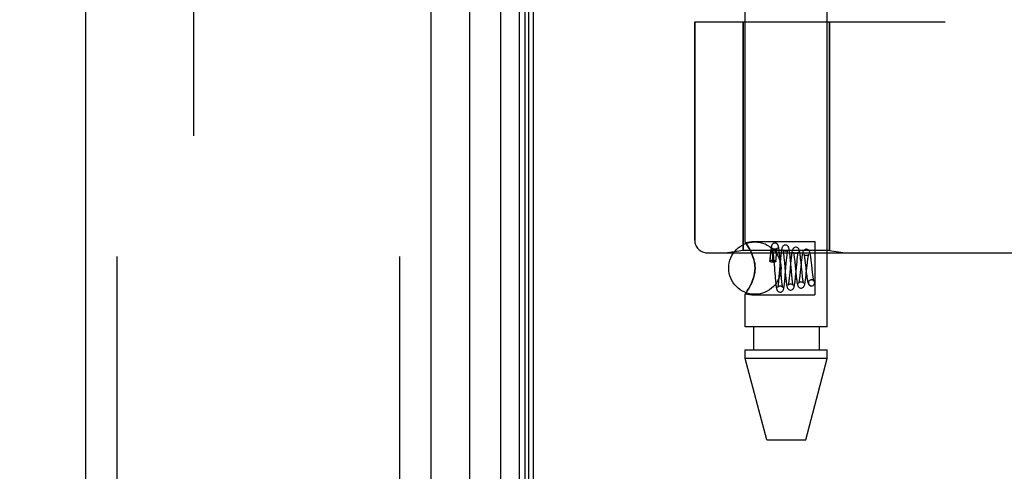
# Model space of a CAD drawing. Header units: inches. Extents: x 0 to 212, y 0 to 138.
# Tile 231 of 256: x 108.55 to 110.9, y 40.54 to 41.62. Entities that reach past the tile are written whole.
import ezdxf

# ---------------------------------------------------------------- set-up
doc = ezdxf.new("R2010")
doc.units = ezdxf.units.IN
doc.header["$LTSCALE"] = 11.6875
doc.header["$MEASUREMENT"] = 0
doc.linetypes.add('HIDDEN', pattern=[0.2, 0.1, -0.1])
doc.layers.get('0').update_dxf_attribs({"linetype": 'CONTINUOUS'})
for name, color, linetype in [('DEFAULT_2', 8, 'HIDDEN'), ('DIMENSIONS', 7, 'CONTINUOUS'), ('LEFTHAND_DOOR_ASSEMBLY', 7, 'CONTINUOUS'), ('RIGHTHAND_DOOR_ASSEMBLY', 7, 'CONTINUOUS')]:
    doc.layers.add(name, color=color, linetype=linetype)
doc.styles.get("Standard").update_dxf_attribs({"font": 'arial.ttf'})
doc.dimstyles.new('DIMSTYLE_1', dxfattribs={"dimtxt": 0.9375, "dimasz": 1.25, "dimexe": 0.09, "dimexo": 0.07, "dimgap": 0.0375, "dimtad": 0, "dimtih": 1, "dimtoh": 1, "dimzin": 4, "dimdsep": 46, "dimtxsty": 'Standard', "dimblk": '_FILLED', "dimblk1": '_FILLED', "dimblk2": '_FILLED', "dimcen": 0.09, "dimadec": 3, "dimazin": 1, "dimtfac": 1, "dimtdec": 3, "dimtofl": 0, "dimtmove": 0, "dimatfit": 3, "dimldrblk": '_FILLED', "dimfxl": 0, "dimtolj": 1, "dimtzin": 4, "dimarcsym": 0})

# ---------------------------------------------------------------- blocks, each defined once
blk = doc.blocks.new('_FILLED')
at = {"color": 0, "linetype": 'ByBlock'}
blk.add_solid([(0, 0), (-1, 0.2), (-1, -0.2)], dxfattribs=at)
blk = doc.blocks.new('*D12')
at = {"layer": 'DIMENSIONS', "color": 2, "linetype": 'Continuous'}
for p, q in [((109.0088, 97.5397), (104.7621, 97.5397)), ((105.8871, 97.5397), (105.8871, 68.4772)), ((105.8871, 37.5397), (105.8871, 66.6022)), ((109.0198, 37.5397), (104.7621, 37.5397))]:
    blk.add_line(p, q, dxfattribs=at)
at = {"layer": 'DIMENSIONS', "color": 2, "linetype": 'Continuous', "xscale": 1.25, "yscale": 1.25, "zscale": 1.25}
for p, rotation in [((105.8871, 97.5397), 90), ((105.8871, 37.5397), 270)]:
    blk.add_blockref('_FILLED', p, dxfattribs=dict(at, rotation=rotation))
at = {"layer": 'DIMENSIONS', "color": 2, "linetype": 'Continuous', "insert": (105.8871, 68.0084), "char_height": 0.9375, "width": 3.276022, "attachment_point": 2, "line_spacing_factor": 0.9}
blk.add_mtext('60.00', dxfattribs=at)

msp = doc.modelspace()

# ---------------------------------------------------------------- linework, layer by layer
at = {"color": 3, "linetype": 'Continuous'}
msp.add_line((109.7798, 37.6437), (109.7798, 97.4357), dxfattribs=at)
at = {"layer": 'DEFAULT_2', "color": 8, "linetype": 'HIDDEN'}
msp.add_line((108.9673, 96.2741), (108.9673, 38.8052), dxfattribs=at)
at = {"layer": 'LEFTHAND_DOOR_ASSEMBLY', "color": 8, "linetype": 'HIDDEN'}
for p, q in [((108.7848, 97.1547), (108.7848, 37.9247)), ((109.4598, 97.1547), (109.4598, 37.9247)), ((110.7338, 43.2147), (110.7338, 41.6147)), ((110.1651, 41.6147), (110.7638, 41.6147)), ((110.1651, 41.6147), (110.1651, 41.0934)), ((110.2808, 41.6147), (110.2808, 41.0687)), ((110.4868, 41.6147), (110.4868, 41.0687)), ((110.1951, 41.0634), (112.2588, 41.0634)), ((110.2808, 41.0687), (110.2433, 41.0634)), ((110.4868, 41.0687), (110.2808, 41.0687)), ((110.4868, 41.0687), (110.5243, 41.0634))]:
    msp.add_line(p, q, dxfattribs=at)
for centre, radius, start, end in [((110.2588, 39.1396), 2.7751, 43.8884, 90), ((110.1951, 41.0934), 0.03, 180, 270)]:
    msp.add_arc(centre, radius, start, end, dxfattribs=at)
at = {"layer": 'RIGHTHAND_DOOR_ASSEMBLY', "color": 7, "linetype": 'Continuous'}
for p, q in [((109.7021, 37.8743), (109.7021, 97.205)), ((109.7455, 97.1961), (109.7455, 37.8832)), ((109.7592, 97.1893), (109.7592, 37.89)), ((109.7679, 97.187), (109.7679, 37.8924)), ((109.6269, 97.1767), (109.6269, 37.9027))]:
    msp.add_line(p, q, dxfattribs=at)
at = {"layer": 'RIGHTHAND_DOOR_ASSEMBLY', "color": 3, "linetype": 'Continuous'}
for p, q in [((108.7098, 97.1547), (108.7098, 37.9247)), ((109.5348, 97.1547), (109.5348, 37.9247))]:
    msp.add_line(p, q, dxfattribs=at)
at = {"layer": 'RIGHTHAND_DOOR_ASSEMBLY', "color": 8, "linetype": 'HIDDEN'}
for p, q in [((108.7848, 97.1547), (108.7848, 37.9247)), ((109.4598, 97.1547), (109.4598, 37.9247)), ((110.2858, 41.0881), (110.2858, 43.7347)), ((110.4818, 40.8867), (110.4818, 43.7347)), ((110.7338, 43.2147), (110.7338, 41.6147)), ((110.1651, 41.6147), (110.7638, 41.6147)), ((110.1651, 41.0934), (110.1651, 41.6147)), ((110.2808, 41.0687), (110.2808, 41.6147)), ((110.4868, 41.0687), (110.4868, 41.6147)), ((110.2858, 41.0881), (110.3018, 41.0902)), ((110.2858, 41.0881), (110.2861, 41.0877)), ((110.3018, 41.0902), (110.4518, 41.0902)), ((110.4518, 41.0902), (110.4518, 40.9632)), ((110.1951, 41.0634), (112.2588, 41.0634)), ((110.2808, 41.0687), (110.2433, 41.0634)), ((110.4868, 41.0687), (110.2808, 41.0687)), ((110.2989, 41.0669), (110.3018, 41.0606)), ((110.345, 41.0514), (110.3443, 41.0433)), ((110.3454, 41.0565), (110.345, 41.0514)), ((110.3455, 41.0498), (110.3457, 41.0517)), ((110.3457, 41.0517), (110.3459, 41.0535)), ((110.3459, 41.0535), (110.3461, 41.055)), ((110.3508, 41.0615), (110.3508, 41.061)), ((110.3508, 41.061), (110.3509, 41.0604)), ((110.3509, 41.0604), (110.3509, 41.0598)), ((110.3509, 41.0598), (110.3509, 41.0591)), ((110.3509, 41.0591), (110.351, 41.0582)), ((110.351, 41.0582), (110.351, 41.0573)), ((110.351, 41.0573), (110.351, 41.0562)), ((110.3511, 41.0544), (110.3511, 41.053)), ((110.3511, 41.053), (110.3511, 41.0515)), ((110.3511, 41.0515), (110.3511, 41.0488)), ((110.3528, 41.0595), (110.3532, 41.0554)), ((110.3532, 41.0554), (110.3536, 41.0509)), ((110.3536, 41.0509), (110.3543, 41.0435)), ((110.3597, 41.0486), (110.3601, 41.0529)), ((110.3601, 41.0529), (110.3604, 41.057)), ((110.3682, 41.0554), (110.3677, 41.0606)), ((110.3687, 41.0499), (110.3682, 41.0554)), ((110.3784, 41.0509), (110.3788, 41.0464)), ((110.3933, 41.0515), (110.3928, 41.0567)), ((110.3938, 41.0461), (110.3933, 41.0515)), ((110.4868, 41.0687), (110.5243, 41.0634)), ((110.3447, 41.0425), (110.345, 41.0452)), ((110.345, 41.0452), (110.3452, 41.0476)), ((110.3452, 41.0476), (110.3455, 41.0498)), ((110.3511, 41.0488), (110.3511, 41.0458)), ((110.3518, 41.0409), (110.3511, 41.0409)), ((110.3593, 41.0431), (110.3597, 41.0486)), ((110.3693, 41.0412), (110.3671, 41.0148)), ((110.3694, 41.0412), (110.3687, 41.0499)), ((110.3698, 41.0469), (110.3693, 41.0412)), ((110.3788, 41.0464), (110.3795, 41.0391)), ((110.3816, 41.0099), (110.384, 41.0381)), ((110.384, 41.0381), (110.3846, 41.0456)), ((110.3846, 41.0456), (110.3851, 41.0502)), ((110.3942, 41.0383), (110.392, 41.0146)), ((110.3948, 41.0348), (110.3938, 41.0461)), ((110.3948, 41.0444), (110.3942, 41.0383)), ((110.4043, 41.04), (110.4065, 41.0172)), ((110.4067, 41.0125), (110.4088, 41.035)), ((110.4088, 41.035), (110.4095, 41.0426)), ((110.4191, 41.0366), (110.417, 41.0162)), ((110.4286, 41.0444), (110.4291, 41.04)), ((110.4317, 41.0135), (110.4338, 41.0337)), ((110.4338, 41.0337), (110.4343, 41.0389)), ((110.4441, 41.0397), (110.4434, 41.0452)), ((110.4447, 41.0339), (110.4441, 41.0397)), ((110.4457, 41.0249), (110.4447, 41.0339)), ((110.3561, 41.0204), (110.357, 41.0083)), ((110.357, 41.0083), (110.3575, 41.0025)), ((110.3664, 41.0068), (110.366, 41.002)), ((110.3671, 41.0148), (110.3664, 41.0068)), ((110.3723, 41.0052), (110.3716, 41.0126)), ((110.3727, 41.0007), (110.3723, 41.0052)), ((110.3811, 41.0042), (110.3816, 41.0099)), ((110.3814, 41.0168), (110.3822, 41.0083)), ((110.3822, 41.0083), (110.3827, 41.0029)), ((110.3915, 41.0094), (110.391, 41.0045)), ((110.392, 41.0146), (110.3915, 41.0094)), ((110.3969, 41.0108), (110.3963, 41.0183)), ((110.3974, 41.0063), (110.3969, 41.0108)), ((110.4062, 41.0069), (110.4067, 41.0125)), ((110.417, 41.0162), (110.4164, 41.011)), ((110.4227, 41.0053), (110.4223, 41.0094)), ((110.4317, 41.017), (110.4323, 41.0117)), ((110.4467, 41.0165), (110.4457, 41.0249)), ((110.4473, 41.0115), (110.4467, 41.0165)), ((110.3018, 40.9927), (110.2989, 40.9864)), ((110.3575, 41.0025), (110.3581, 40.997)), ((110.3731, 40.9966), (110.3727, 41.0007)), ((110.4443, 40.9992), (110.4429, 40.999)), ((110.4429, 40.999), (110.4442, 40.9992)), ((110.4442, 40.9842), (110.4457, 40.9843)), ((110.4443, 40.9842), (110.4457, 40.9843)), ((110.2858, 40.9652), (110.3018, 40.9632)), ((110.2858, 40.8867), (110.2858, 40.9652)), ((110.3018, 40.9632), (110.4518, 40.9632)), ((110.4818, 40.8867), (110.2858, 40.8867)), ((110.3053, 40.8867), (110.3053, 40.8317)), ((110.4623, 40.8867), (110.4623, 40.8317)), ((110.2858, 40.8317), (110.4818, 40.8317)), ((110.2858, 40.8107), (110.2858, 40.8317)), ((110.4818, 40.8107), (110.4818, 40.8317)), ((110.4818, 40.8107), (110.2858, 40.8107)), ((110.3373, 40.6167), (110.2858, 40.8107)), ((110.4303, 40.6167), (110.4818, 40.8107)), ((110.3373, 40.6167), (110.4303, 40.6167))]:
    msp.add_line(p, q, dxfattribs=at)
for points in [[(110.3018, 41.0606), (110.2989, 41.0669), (110.296, 41.0725), (110.2932, 41.0772), (110.2907, 41.0812), (110.2886, 41.0842), (110.2871, 41.0864), (110.2861, 41.0877)], [(110.2871, 41.0864), (110.2886, 41.0842), (110.2907, 41.0812), (110.2932, 41.0772), (110.296, 41.0725)], [(110.3568, 41.0867), (110.3559, 41.0866), (110.3541, 41.0862), (110.3524, 41.0853), (110.3511, 41.0842), (110.3502, 41.0831), (110.3495, 41.0821), (110.3491, 41.0811), (110.3488, 41.0802), (110.3485, 41.0793), (110.3483, 41.0784), (110.348, 41.0774), (110.3478, 41.0763), (110.3476, 41.0751), (110.3474, 41.0738), (110.3472, 41.0723), (110.347, 41.0708), (110.3467, 41.0691), (110.3465, 41.0673), (110.3463, 41.0654), (110.3461, 41.0633), (110.3459, 41.0612), (110.3454, 41.0565)], [(110.3567, 41.0717), (110.3556, 41.0718), (110.3541, 41.0722), (110.3528, 41.0729), (110.3518, 41.0737), (110.3512, 41.0744), (110.3508, 41.075), (110.3506, 41.0753), (110.3506, 41.0754)], [(110.3506, 41.0754), (110.3506, 41.0754), (110.3506, 41.0753), (110.3507, 41.075), (110.3508, 41.0745), (110.3509, 41.074), (110.3511, 41.0732), (110.3512, 41.0724), (110.3514, 41.0714), (110.3516, 41.0703), (110.3517, 41.0691), (110.3519, 41.0678), (110.3521, 41.0663), (110.3523, 41.0648), (110.3525, 41.0631), (110.3526, 41.0614), (110.3528, 41.0595)], [(110.3629, 41.0753), (110.3629, 41.0753), (110.3629, 41.0754), (110.3628, 41.0753), (110.3627, 41.0749), (110.3622, 41.0743), (110.3615, 41.0736), (110.3604, 41.0727), (110.359, 41.0721), (110.3574, 41.0717), (110.3567, 41.0717)], [(110.3677, 41.0606), (110.3675, 41.063), (110.3672, 41.0653), (110.367, 41.0675), (110.3667, 41.0694), (110.3665, 41.0713), (110.3663, 41.0729), (110.366, 41.0744), (110.3658, 41.0758), (110.3656, 41.077), (110.3653, 41.0781), (110.3651, 41.0791), (110.3648, 41.0801), (110.3644, 41.081), (110.364, 41.082), (110.3634, 41.0831), (110.3625, 41.0842), (110.3611, 41.0853), (110.3594, 41.0862), (110.3576, 41.0866), (110.3568, 41.0867)], [(110.3604, 41.057), (110.3608, 41.0607), (110.361, 41.0625), (110.3612, 41.0641), (110.3613, 41.0657), (110.3615, 41.0672), (110.3617, 41.0685), (110.3618, 41.0698), (110.362, 41.0709), (110.3622, 41.0719), (110.3623, 41.0728), (110.3625, 41.0736), (110.3626, 41.0742), (110.3627, 41.0747), (110.3628, 41.0751), (110.3629, 41.0753)], [(110.3818, 41.0817), (110.3808, 41.0816), (110.3789, 41.0811), (110.3771, 41.0801), (110.3758, 41.079), (110.3749, 41.0778), (110.3743, 41.0767), (110.3739, 41.0757), (110.3735, 41.0747), (110.3733, 41.0737), (110.373, 41.0726), (110.3727, 41.0714), (110.3725, 41.0701), (110.3722, 41.0686), (110.372, 41.067), (110.3718, 41.0653), (110.3715, 41.0635), (110.3713, 41.0615), (110.371, 41.0593), (110.3708, 41.0571), (110.3705, 41.0547), (110.3703, 41.0522), (110.3698, 41.0469)], [(110.3928, 41.0567), (110.3925, 41.0591), (110.3922, 41.0614), (110.392, 41.0636), (110.3917, 41.0655), (110.3914, 41.0674), (110.3912, 41.069), (110.3909, 41.0705), (110.3907, 41.0718), (110.3904, 41.073), (110.3901, 41.0741), (110.3898, 41.0751), (110.3895, 41.0761), (110.389, 41.0771), (110.3883, 41.0782), (110.3874, 41.0793), (110.386, 41.0804), (110.3843, 41.0812), (110.3825, 41.0816), (110.3817, 41.0817)], [(110.4067, 41.0767), (110.4058, 41.0766), (110.4038, 41.0761), (110.4021, 41.0751), (110.4008, 41.0739), (110.3999, 41.0728), (110.3992, 41.0716), (110.3988, 41.0705), (110.3984, 41.0694), (110.3981, 41.0682), (110.3977, 41.0669), (110.3974, 41.0654), (110.3971, 41.0638), (110.3968, 41.0619), (110.3965, 41.0599), (110.3963, 41.0577), (110.396, 41.0554), (110.3957, 41.0528), (110.3954, 41.0501), (110.3948, 41.0444)], [(110.4182, 41.0494), (110.418, 41.0519), (110.4177, 41.0543), (110.4174, 41.0566), (110.4171, 41.0587), (110.4168, 41.0607), (110.4165, 41.0626), (110.4162, 41.0643), (110.416, 41.0658), (110.4157, 41.0672), (110.4154, 41.0684), (110.415, 41.0696), (110.4147, 41.0706), (110.4142, 41.0717), (110.4135, 41.0729), (110.4126, 41.0741), (110.4112, 41.0753), (110.4095, 41.0762), (110.4076, 41.0766), (110.4067, 41.0767)], [(110.3018, 41.0606), (110.3035, 41.0564), (110.305, 41.0519), (110.3064, 41.0474), (110.3075, 41.0426), (110.3084, 41.0374), (110.309, 41.0321), (110.3092, 41.0267), (110.309, 41.0213), (110.3084, 41.016), (110.3075, 41.0108), (110.3064, 41.006), (110.305, 41.0014), (110.3035, 40.997), (110.3018, 40.9927)], [(110.3018, 40.9927), (110.3043, 40.9994), (110.3064, 41.0061), (110.3079, 41.013), (110.3089, 41.0199), (110.3092, 41.0268), (110.3088, 41.0337), (110.3079, 41.0406), (110.3064, 41.0473), (110.3043, 41.054), (110.3018, 41.0606)], [(110.3461, 41.055), (110.3463, 41.0564), (110.3464, 41.057), (110.3465, 41.0576), (110.3466, 41.0582), (110.3467, 41.0587), (110.3468, 41.0592), (110.3469, 41.0596), (110.3469, 41.0601), (110.347, 41.0605), (110.3471, 41.0609), (110.3472, 41.0612), (110.3472, 41.0616), (110.3473, 41.0619), (110.3474, 41.0622), (110.3475, 41.0625), (110.3475, 41.0628), (110.3476, 41.0631), (110.3476, 41.0633), (110.3477, 41.0635), (110.3478, 41.0638), (110.3478, 41.064), (110.3479, 41.0642), (110.348, 41.0644), (110.348, 41.0646), (110.3481, 41.0648), (110.3482, 41.065), (110.3482, 41.0652), (110.3483, 41.0653), (110.3484, 41.0655), (110.3484, 41.0657), (110.3485, 41.0658), (110.3486, 41.0659), (110.3486, 41.0661), (110.3487, 41.0662), (110.3488, 41.0663), (110.3488, 41.0664), (110.3489, 41.0665), (110.349, 41.0666), (110.3491, 41.0666), (110.3492, 41.0667), (110.3493, 41.0667), (110.3494, 41.0667), (110.3495, 41.0667), (110.3497, 41.0666), (110.3498, 41.0665), (110.3499, 41.0663), (110.35, 41.0661), (110.3501, 41.0659), (110.3501, 41.0658), (110.3502, 41.0656), (110.3502, 41.0654), (110.3503, 41.0653), (110.3503, 41.0652), (110.3503, 41.065), (110.3504, 41.0649), (110.3504, 41.0648), (110.3504, 41.0646), (110.3504, 41.0645), (110.3505, 41.0644), (110.3505, 41.0643), (110.3505, 41.0641), (110.3505, 41.064), (110.3505, 41.0639), (110.3506, 41.0637), (110.3506, 41.0636), (110.3506, 41.0634), (110.3506, 41.0633), (110.3506, 41.0631), (110.3507, 41.063), (110.3507, 41.0628), (110.3507, 41.0626), (110.3507, 41.0624), (110.3507, 41.0622), (110.3507, 41.062), (110.3508, 41.0618), (110.3508, 41.0615)], [(110.351, 41.0562), (110.3511, 41.055), (110.3511, 41.0544)], [(110.3757, 41.0702), (110.3757, 41.0703), (110.3757, 41.0701), (110.3758, 41.0698), (110.3759, 41.0693), (110.3761, 41.0686), (110.3763, 41.0678), (110.3764, 41.0669), (110.3766, 41.0658), (110.3768, 41.0646), (110.377, 41.0633), (110.3772, 41.0619), (110.3774, 41.0603), (110.3776, 41.0586), (110.3778, 41.0569)], [(110.3817, 41.0667), (110.3806, 41.0668), (110.3792, 41.0672), (110.3779, 41.0678), (110.377, 41.0686), (110.3763, 41.0693), (110.3759, 41.0698), (110.3757, 41.0702), (110.3757, 41.0702)], [(110.3778, 41.0569), (110.3782, 41.053), (110.3784, 41.0509)], [(110.3877, 41.0699), (110.3877, 41.0701), (110.3878, 41.0703), (110.3878, 41.0702), (110.3876, 41.0699), (110.3872, 41.0693), (110.3865, 41.0686), (110.3854, 41.0678), (110.384, 41.0671), (110.3824, 41.0667), (110.3817, 41.0667)], [(110.3851, 41.0502), (110.3855, 41.0543), (110.3857, 41.0563), (110.3859, 41.0581), (110.3861, 41.0598), (110.3863, 41.0614), (110.3865, 41.0629), (110.3867, 41.0643), (110.3868, 41.0656), (110.387, 41.0667), (110.3872, 41.0677), (110.3874, 41.0685), (110.3875, 41.0692), (110.3876, 41.0698), (110.3877, 41.0699)], [(110.4067, 41.0617), (110.4057, 41.0618), (110.4043, 41.0622), (110.403, 41.0628), (110.402, 41.0635), (110.4014, 41.0642), (110.401, 41.0648), (110.4008, 41.0651), (110.4008, 41.0651)], [(110.4008, 41.0651), (110.4008, 41.0651), (110.4008, 41.0649), (110.401, 41.0646), (110.4011, 41.064), (110.4013, 41.0632), (110.4015, 41.0623), (110.4017, 41.0613), (110.4019, 41.06), (110.4021, 41.0586), (110.4023, 41.0571), (110.4025, 41.0554), (110.4028, 41.0536), (110.403, 41.0516), (110.4033, 41.0495), (110.4035, 41.0473)], [(110.4125, 41.0647), (110.4126, 41.0649), (110.4127, 41.0651), (110.4127, 41.0651), (110.4125, 41.0648), (110.4121, 41.0642), (110.4114, 41.0635), (110.4102, 41.0627), (110.4088, 41.062), (110.4073, 41.0617), (110.4067, 41.0617)], [(110.4095, 41.0426), (110.41, 41.0472), (110.4102, 41.0493), (110.4105, 41.0514), (110.4107, 41.0533), (110.4109, 41.0551), (110.4111, 41.0568), (110.4113, 41.0583), (110.4116, 41.0597), (110.4118, 41.061), (110.412, 41.0621), (110.4122, 41.0631), (110.4123, 41.0639), (110.4125, 41.0645), (110.4125, 41.0647)], [(110.4317, 41.0717), (110.4308, 41.0716), (110.4288, 41.0711), (110.4271, 41.0701), (110.4257, 41.0689), (110.4248, 41.0677), (110.4241, 41.0665), (110.4237, 41.0654), (110.4233, 41.0642), (110.4229, 41.063), (110.4226, 41.0616), (110.4223, 41.0601), (110.4219, 41.0585), (110.4216, 41.0566), (110.4213, 41.0546), (110.421, 41.0524), (110.4207, 41.0501), (110.4204, 41.0476), (110.4201, 41.045), (110.4197, 41.0423), (110.4191, 41.0366)], [(110.4317, 41.0567), (110.4311, 41.0567), (110.4296, 41.057), (110.4282, 41.0576), (110.4272, 41.0584), (110.4265, 41.0591), (110.4261, 41.0596), (110.4259, 41.0599), (110.4259, 41.06)], [(110.4259, 41.06), (110.426, 41.0598), (110.4261, 41.0594), (110.4263, 41.0588), (110.4264, 41.058), (110.4266, 41.0571), (110.4269, 41.056), (110.4271, 41.0547), (110.4273, 41.0533), (110.4276, 41.0518), (110.4278, 41.0501), (110.428, 41.0484), (110.4283, 41.0464), (110.4286, 41.0444)], [(110.4434, 41.0452), (110.4431, 41.0478), (110.4428, 41.0502), (110.4425, 41.0525), (110.4422, 41.0546), (110.4419, 41.0565), (110.4416, 41.0583), (110.4413, 41.0599), (110.4409, 41.0614), (110.4406, 41.0627), (110.4403, 41.0638), (110.44, 41.0649), (110.4396, 41.066), (110.4391, 41.067), (110.4384, 41.0682), (110.4374, 41.0693), (110.436, 41.0704), (110.4343, 41.0712), (110.4325, 41.0716), (110.4317, 41.0717)], [(110.4373, 41.0593), (110.4374, 41.0596), (110.4375, 41.0599), (110.4375, 41.06), (110.4374, 41.0598), (110.437, 41.0592), (110.4363, 41.0584), (110.4352, 41.0576), (110.4338, 41.057), (110.4323, 41.0567), (110.4317, 41.0567)], [(110.4343, 41.0389), (110.4349, 41.0437), (110.4351, 41.0459), (110.4354, 41.048), (110.4356, 41.0499), (110.4359, 41.0517), (110.4362, 41.0533), (110.4364, 41.0548), (110.4366, 41.0562), (110.4369, 41.0573), (110.4371, 41.0583), (110.4373, 41.0591), (110.4373, 41.0593)], [(110.3443, 41.0433), (110.3444, 41.0436), (110.3449, 41.0441), (110.3457, 41.0446), (110.3469, 41.045), (110.3484, 41.0453), (110.35, 41.0454), (110.3518, 41.0455)], [(110.3447, 41.0425), (110.3444, 41.043), (110.3443, 41.0433)], [(110.3447, 41.0425), (110.3464, 41.0421), (110.348, 41.0417), (110.3495, 41.0413), (110.3511, 41.0409)], [(110.3511, 41.0458), (110.3511, 41.0422), (110.3511, 41.0409)], [(110.3518, 41.0455), (110.3538, 41.0454), (110.3555, 41.0452), (110.3571, 41.0448), (110.3583, 41.0444), (110.359, 41.0438), (110.3593, 41.0432), (110.3593, 41.0431)], [(110.3593, 41.0431), (110.359, 41.0426), (110.3583, 41.042), (110.3571, 41.0416), (110.3555, 41.0412), (110.3538, 41.041), (110.3518, 41.0409)], [(110.3543, 41.0435), (110.3556, 41.0265), (110.3561, 41.0204)], [(110.3716, 41.0126), (110.3705, 41.0264), (110.3694, 41.0412)], [(110.3795, 41.0391), (110.3804, 41.0283), (110.3814, 41.0168)], [(110.3963, 41.0183), (110.3953, 41.0291), (110.3948, 41.0348)], [(110.4035, 41.0473), (110.404, 41.0425), (110.4043, 41.04)], [(110.4191, 41.0413), (110.4188, 41.0441), (110.4182, 41.0494)], [(110.4215, 41.0165), (110.4202, 41.0299), (110.4191, 41.0413)], [(110.4291, 41.04), (110.4299, 41.0328), (110.4302, 41.0303)], [(110.4302, 41.0303), (110.4308, 41.025), (110.4317, 41.017)], [(110.3692, 40.9692), (110.37, 40.9692), (110.3718, 40.9696), (110.3735, 40.9705), (110.3748, 40.9715), (110.3758, 40.9726), (110.3764, 40.9737), (110.3769, 40.9747), (110.3773, 40.9757), (110.3776, 40.9767), (110.3778, 40.9778), (110.3781, 40.9789), (110.3784, 40.9803), (110.3786, 40.9817), (110.3789, 40.9833), (110.3791, 40.9851), (110.3794, 40.987), (110.3796, 40.9891), (110.3799, 40.9913), (110.3801, 40.9937), (110.3804, 40.9962), (110.3806, 40.9988), (110.3811, 41.0042)], [(110.391, 41.0045), (110.3905, 41.0001), (110.3903, 40.9981), (110.39, 40.9962), (110.3898, 40.9945), (110.3896, 40.9929), (110.3894, 40.9914), (110.3892, 40.9901), (110.389, 40.989), (110.3888, 40.988), (110.3886, 40.9872), (110.3885, 40.9865), (110.3884, 40.9863)], [(110.3942, 40.9742), (110.395, 40.9742), (110.3968, 40.9746), (110.3985, 40.9754), (110.3998, 40.9765), (110.4008, 40.9776), (110.4015, 40.9788), (110.402, 40.9798), (110.4024, 40.9809), (110.4027, 40.982), (110.403, 40.9833), (110.4033, 40.9846), (110.4036, 40.9862), (110.4039, 40.9879), (110.4042, 40.9897), (110.4045, 40.9918), (110.4048, 40.994), (110.4051, 40.9964), (110.4053, 40.9989), (110.4056, 41.0015), (110.4062, 41.0069)], [(110.398, 41.0001), (110.3976, 41.0041), (110.3974, 41.0063)], [(110.4065, 41.0172), (110.4068, 41.0142), (110.4074, 41.0084)], [(110.4074, 41.0084), (110.4077, 41.0055), (110.4081, 41.0027), (110.4084, 41.0001), (110.4087, 40.9976), (110.4091, 40.9953), (110.4094, 40.9932), (110.4097, 40.9913), (110.4101, 40.9896), (110.4104, 40.9881), (110.4108, 40.9867), (110.4112, 40.9855), (110.4117, 40.9843), (110.4123, 40.9831), (110.4133, 40.9819), (110.4146, 40.9807), (110.4163, 40.9798), (110.4182, 40.9792), (110.4192, 40.9792)], [(110.4164, 41.011), (110.4159, 41.0063), (110.4156, 41.0041), (110.4154, 41.0021), (110.4151, 41.0002), (110.4149, 40.9985), (110.4146, 40.9969), (110.4144, 40.9955), (110.4142, 40.9942), (110.414, 40.9932), (110.4138, 40.9923), (110.4136, 40.9916), (110.4135, 40.9913)], [(110.4192, 40.9792), (110.42, 40.9792), (110.4219, 40.9796), (110.4236, 40.9805), (110.425, 40.9816), (110.4259, 40.9828), (110.4266, 40.984), (110.4271, 40.985), (110.4275, 40.9861), (110.4279, 40.9873), (110.4282, 40.9886), (110.4285, 40.99), (110.4288, 40.9916), (110.4291, 40.9934), (110.4294, 40.9953), (110.4297, 40.9975), (110.4301, 40.9998), (110.4304, 41.0023), (110.4307, 41.005), (110.431, 41.0077), (110.4317, 41.0135)], [(110.4223, 41.0094), (110.4218, 41.014), (110.4215, 41.0165)], [(110.425, 40.9909), (110.4251, 40.9909), (110.4251, 40.9907), (110.4251, 40.9909), (110.425, 40.9912), (110.4248, 40.9917), (110.4247, 40.9924), (110.4245, 40.9933), (110.4243, 40.9943), (110.4241, 40.9955), (110.4239, 40.9968), (110.4236, 40.9982), (110.4234, 40.9998), (110.4232, 41.0015), (110.423, 41.0033), (110.4227, 41.0053)], [(110.4323, 41.0117), (110.4326, 41.0092), (110.4329, 41.0067), (110.4332, 41.0044), (110.4336, 41.0022), (110.4339, 41.0001), (110.4342, 40.9981), (110.4346, 40.9963), (110.4349, 40.9946), (110.4353, 40.9931), (110.4357, 40.9918), (110.4361, 40.9905), (110.4366, 40.9893), (110.4373, 40.9881), (110.4382, 40.9869), (110.4396, 40.9857), (110.4414, 40.9847), (110.4433, 40.9842), (110.4442, 40.9842)], [(110.4499, 40.9961), (110.4499, 40.996), (110.45, 40.9959), (110.4499, 40.9961), (110.4498, 40.9965), (110.4496, 40.9971), (110.4494, 40.998), (110.4492, 40.999), (110.4489, 41.0003), (110.4487, 41.0017), (110.4484, 41.0033), (110.4481, 41.0051), (110.4478, 41.0071), (110.4476, 41.0092), (110.4473, 41.0115)], [(110.296, 40.9809), (110.2932, 40.9761), (110.2907, 40.9721), (110.2886, 40.9691), (110.2871, 40.9669), (110.2861, 40.9656)], [(110.296, 40.9809), (110.2989, 40.9864), (110.3018, 40.9927)], [(110.3581, 40.997), (110.3583, 40.9945), (110.3586, 40.992), (110.3588, 40.9898), (110.3591, 40.9877), (110.3593, 40.9857), (110.3595, 40.9839), (110.3598, 40.9823), (110.36, 40.9808), (110.3603, 40.9795), (110.3605, 40.9783), (110.3608, 40.9772), (110.3611, 40.9761), (110.3614, 40.9752), (110.3618, 40.9742), (110.3624, 40.9731), (110.3633, 40.9719), (110.3646, 40.9707), (110.3663, 40.9698), (110.3683, 40.9692), (110.3693, 40.9692)], [(110.3632, 40.9808), (110.3632, 40.9806), (110.3631, 40.9805), (110.3632, 40.9806), (110.3634, 40.981), (110.3638, 40.9815), (110.3644, 40.9822), (110.3654, 40.983), (110.3667, 40.9837), (110.3682, 40.9841), (110.3692, 40.9842)], [(110.366, 41.002), (110.3656, 40.9976), (110.3654, 40.9956), (110.3651, 40.9937), (110.3649, 40.9919), (110.3648, 40.9902), (110.3646, 40.9886), (110.3644, 40.9872), (110.3642, 40.9859), (110.364, 40.9847), (110.3638, 40.9837), (110.3637, 40.9827), (110.3635, 40.982), (110.3634, 40.9814), (110.3633, 40.9809), (110.3632, 40.9808)], [(110.3692, 40.9842), (110.3703, 40.9841), (110.372, 40.9836), (110.3735, 40.9827), (110.3745, 40.9818), (110.375, 40.9811), (110.3753, 40.9807), (110.3754, 40.9805), (110.3753, 40.9805)], [(110.3753, 40.9805), (110.3753, 40.9806), (110.3753, 40.9808), (110.3752, 40.9812), (110.375, 40.9818), (110.3749, 40.9825), (110.3747, 40.9834), (110.3746, 40.9843), (110.3744, 40.9855), (110.3742, 40.9867), (110.374, 40.9881), (110.3738, 40.9896), (110.3736, 40.9912), (110.3735, 40.9929), (110.3733, 40.9947), (110.3731, 40.9966)], [(110.3827, 41.0029), (110.383, 41.0004), (110.3833, 40.998), (110.3835, 40.9957), (110.3838, 40.9935), (110.3841, 40.9915), (110.3843, 40.9896), (110.3846, 40.9879), (110.3848, 40.9863), (110.3851, 40.9849), (110.3854, 40.9835), (110.3857, 40.9824), (110.386, 40.9813), (110.3863, 40.9802), (110.3868, 40.9792), (110.3874, 40.9781), (110.3883, 40.9769), (110.3896, 40.9757), (110.3914, 40.9747), (110.3933, 40.9742), (110.3943, 40.9742)], [(110.3884, 40.9863), (110.3883, 40.986), (110.3883, 40.9857), (110.3882, 40.9856), (110.3883, 40.9858), (110.3886, 40.9862), (110.3891, 40.9869), (110.39, 40.9877), (110.3914, 40.9885), (110.393, 40.989), (110.3942, 40.9892)], [(110.3942, 40.9892), (110.3952, 40.9891), (110.3969, 40.9886), (110.3984, 40.9878), (110.3994, 40.9869), (110.3999, 40.9862), (110.4002, 40.9858), (110.4003, 40.9856), (110.4002, 40.9857)], [(110.4002, 40.9857), (110.4002, 40.9857), (110.4001, 40.9859), (110.4, 40.9864), (110.3999, 40.9869), (110.3997, 40.9877), (110.3996, 40.9886), (110.3994, 40.9896), (110.3992, 40.9907), (110.399, 40.992), (110.3988, 40.9934), (110.3986, 40.9949), (110.3984, 40.9965), (110.3982, 40.9983), (110.398, 41.0001)], [(110.4135, 40.9913), (110.4134, 40.9911), (110.4134, 40.9908), (110.4133, 40.9908), (110.4135, 40.9911), (110.4138, 40.9916), (110.4144, 40.9922), (110.4154, 40.993), (110.4166, 40.9936), (110.4181, 40.9941), (110.4192, 40.9942)], [(110.4192, 40.9942), (110.4202, 40.9941), (110.4219, 40.9936), (110.4233, 40.9928), (110.4243, 40.9919), (110.4248, 40.9913), (110.425, 40.9909)], [(110.4429, 40.999), (110.4423, 40.9989), (110.4406, 40.9981), (110.439, 40.997), (110.4378, 40.9954), (110.4371, 40.9936), (110.4368, 40.9917), (110.4371, 40.9897), (110.4378, 40.9879), (110.439, 40.9864), (110.4406, 40.9852), (110.4423, 40.9845), (110.4443, 40.9842)], [(110.4442, 40.9992), (110.4451, 40.9991), (110.4467, 40.9986), (110.4481, 40.9979), (110.4491, 40.9971), (110.4496, 40.9965), (110.4499, 40.9961)], [(110.4457, 40.9843), (110.4463, 40.9845), (110.448, 40.9852), (110.4496, 40.9864), (110.4508, 40.9879), (110.4515, 40.9897), (110.4518, 40.9917), (110.4515, 40.9936), (110.4508, 40.9954), (110.4496, 40.997), (110.448, 40.9981), (110.4463, 40.9989), (110.4443, 40.9992)], [(110.2858, 40.9652), (110.2861, 40.9656), (110.2871, 40.9669)], [(110.2886, 40.9691), (110.2907, 40.9721), (110.2932, 40.9761)]]:
    msp.add_lwpolyline(points, dxfattribs=at)
msp.add_circle((110.3088, 41.0267), 0.0625, dxfattribs=at)
for centre, radius, start, end in [((110.2588, 39.1396), 2.7751, 43.8884, 90), ((110.1951, 41.0934), 0.03, 180, 270)]:
    msp.add_arc(centre, radius, start, end, dxfattribs=at)

# ---------------------------------------------------------------- dimensions: what is measured, and where the dimension line sits
at = {"layer": 'DIMENSIONS', "color": 2, "linetype": 'Continuous'}
dim = msp.add_linear_dim(base=(105.8871, 97.5397), p1=(109.0898, 37.5397), p2=(109.0788, 97.5397), angle=90, dimstyle='DIMSTYLE_1', dxfattribs=at)
dim.commit()
dim.dimension.update_dxf_attribs({"geometry": '*D12', "text_midpoint": (105.8799, 67.5344), "dimtype": 160})

doc.saveas('drawing.dxf')
